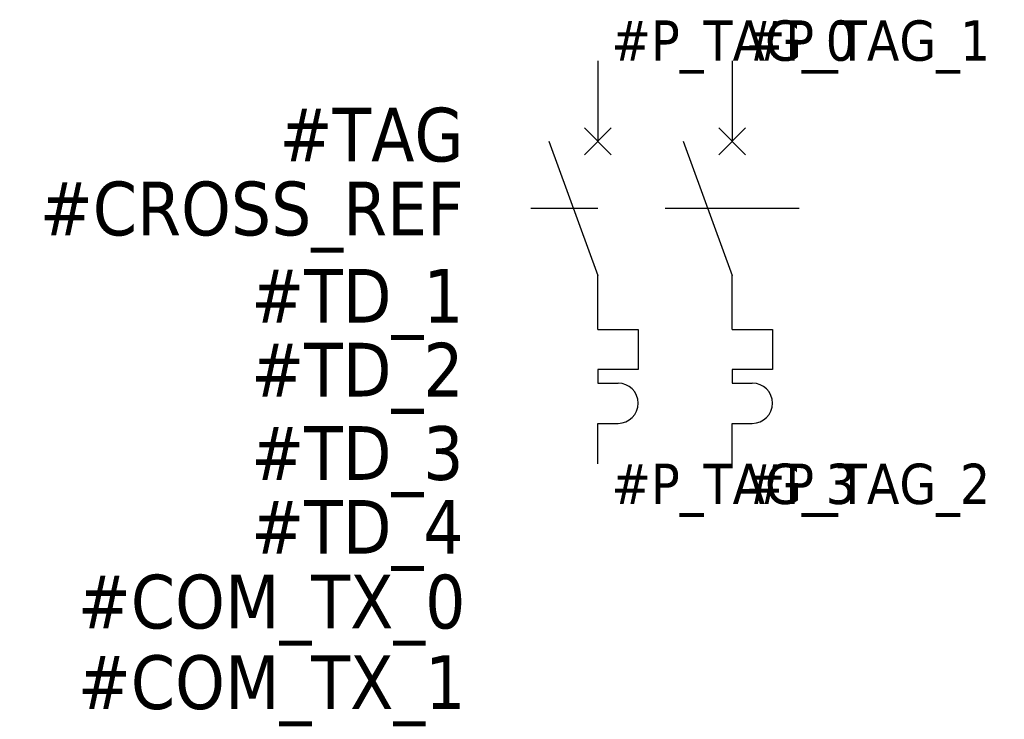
# Model space of a CAD drawing. Extents: x 58.5 to 95.1, y 235.5 to 261.5.
import ezdxf
from ezdxf.enums import TextEntityAlignment as Align

# ---------------------------------------------------------------- set-up
doc = ezdxf.new("R2010")
doc.units = 0
doc.header["$LTSCALE"] = 10
doc.linetypes.add('TIRET', pattern=[0.75, 0.5, -0.25])
doc.layers.get('0').update_dxf_attribs({"linetype": 'CONTINUOUS'})
doc.styles.add('TAHOMA_STANDARD', font='txt')

msp = doc.modelspace()

# ---------------------------------------------------------------- linework, layer by layer
at = {"color": 0}
for p, q in [((80, 260), (80, 257)), ((85, 260), (85, 257)), ((80.5, 257.5), (79.5, 256.5)), ((80.5, 256.5), (79.5, 257.5)), ((85.5, 257.5), (84.5, 256.5)), ((85.5, 256.5), (84.5, 257.5)), ((78.18, 257), (80, 252)), ((83.18, 257), (85, 252)), ((80, 250), (80, 252)), ((85, 250), (85, 252)), ((80, 250), (81.5, 250)), ((81.5, 250), (81.5, 248.5)), ((85, 250), (86.5, 250)), ((86.5, 250), (86.5, 248.5)), ((81.5, 248.5), (80, 248.5)), ((80, 248.5), (80, 248)), ((86.5, 248.5), (85, 248.5)), ((85, 248.5), (85, 248)), ((80, 248), (80.75, 248)), ((85, 248), (85.75, 248)), ((80, 246.5), (80.75, 246.5)), ((80, 245), (80, 246.5)), ((85, 246.5), (85.75, 246.5)), ((85, 245), (85, 246.5))]:
    msp.add_line(p, q, dxfattribs=at)
at = {"linetype": 'TIRET'}
msp.add_line((87.5, 254.5), (77.5, 254.5), dxfattribs=at)
at = {"color": 0}
for centre in [(80.75, 247.25), (85.75, 247.25)]:
    msp.add_arc(centre, 0.75, 270, 90, dxfattribs=at)

# ---------------------------------------------------------------- texts
at = {"style": 'TAHOMA_STANDARD'}
for tag, p in [('#P_TAG_0', (80.5, 260)), ('#P_TAG_1', (85.5, 260))]:
    msp.add_attdef(tag, p, '', height=1.5, dxfattribs=at)
for tag, p in [('#TAG', (75, 256.25)), ('#CROSS_REF', (75, 253.5)), ('#TD_1', (75, 250.25)), ('#TD_2', (75, 247.5)), ('#TD_3', (75, 244.397)), ('#TD_4', (75, 241.647)), ('#COM_TX_0', (75.07, 238.867)), ('#COM_TX_1', (75.07, 235.867))]:
    msp.add_attdef(tag, text='', height=2, dxfattribs=at).set_placement(p, align=Align.RIGHT)
for tag, p in [('#P_TAG_3', (80.5, 245)), ('#P_TAG_2', (85.5, 245))]:
    msp.add_attdef(tag, text='', height=1.5, dxfattribs=at).set_placement(p, align=Align.TOP_LEFT)

doc.saveas('drawing.dxf')
